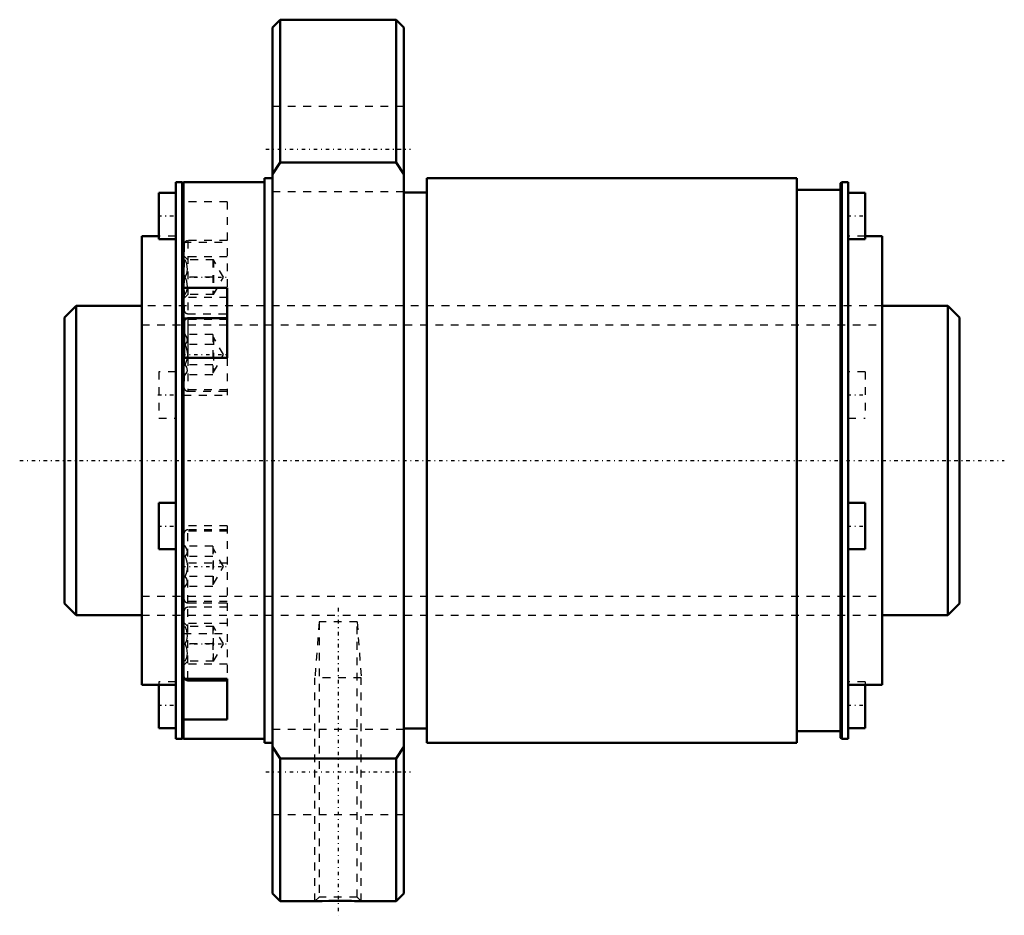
# Model space of a CAD drawing. Header units: millimetres. Extents: x -16 to 112, y -59 to 57.
import ezdxf

# ---------------------------------------------------------------- set-up
doc = ezdxf.new("R2010")
doc.units = ezdxf.units.MM
doc.linetypes.add('Center', pattern=[1.5, 0.45, -0.5, 0.05, -0.5])
doc.linetypes.add('Dashed', pattern=[2, 1, -1])
for name, color, linetype, lineweight in [('2d ConnectionPoints', 7, 'Continuous', 50), ('AM_0', 7, 'Continuous', 50), ('AM_4', 3, 'Continuous', 25), ('AM_5', 3, 'Continuous', 25), ('AM_7', 7, 'Center', 25), ('AM_9', 6, 'Dashed', 25)]:
    doc.layers.add(name, color=color, linetype=linetype, lineweight=lineweight)

# ---------------------------------------------------------------- blocks, each defined once
blk = doc.blocks.new('1_RR0130BLK4040_3_6Nut_0_in_BLK4040_3_6ZZG1_115_8LC3_0_1300_0')
at = {"layer": 'AM_0'}
for p, q in [((17.9, 57), (16.9, 56)), ((32.9, 57), (17.9, 57)), ((17.9, 57), (17.9, 38.54)), ((33.9, 56), (32.9, 57)), ((32.9, 57), (32.9, 38.54)), ((16.9, 56), (16.9, -56)), ((33.9, 56), (33.9, -56)), ((17.9, 38.54), (16.9, 37.04)), ((32.9, 38.54), (17.9, 38.54)), ((33.9, 37.04), (32.9, 38.54)), ((5.25, 36), (4.4, 36)), ((4.4, 36), (4.4, -36)), ((5.4, 35.85), (5.25, 36)), ((5.25, 36), (5.25, -36)), ((5.4, 36), (5.4, -36)), ((15.9, 36), (5.4, 36)), ((16.9, 36.5), (15.9, 36.5)), ((15.9, 36.5), (15.9, -36.5)), ((84.75, 36.5), (36.9, 36.5)), ((36.9, 36.5), (36.9, -36.5)), ((84.75, 36.5), (84.75, -36.5)), ((90.55, 36), (90.4, 35.85)), ((90.4, 35.85), (90.4, -35.85)), ((91.4, 36), (90.55, 36)), ((90.55, 36), (90.55, -36)), ((91.4, 36), (91.4, -36)), ((4.4, 34.63), (2.2, 34.63)), ((2.2, 34.63), (2.2, 28.63)), ((36.9, 34.67), (33.9, 34.67)), ((90.4, 35), (84.75, 35)), ((93.6, 34.63), (91.4, 34.63)), ((93.6, 34.63), (93.6, 28.63)), ((2.2, 29), (0, 29)), ((0, 29), (0, -29)), ((2.2, 28.63), (4.4, 28.63)), ((91.4, 28.63), (93.6, 28.63)), ((95.8, 29), (93.6, 29)), ((95.8, 29), (95.8, -29)), ((5.4, 22.35), (11.07, 22.35)), ((11.07, 13.26), (11.07, 22.35)), ((5.5, 17.96), (5.5, 13.26)), ((11.07, 18.41), (5.95, 18.41)), ((11.07, 13.26), (5.4, 13.26)), ((4.4, -5.48), (2.2, -5.48)), ((2.2, -5.48), (2.2, -11.48)), ((93.6, -5.48), (91.4, -5.48)), ((93.6, -5.48), (93.6, -11.48)), ((2.2, -11.48), (4.4, -11.48)), ((91.4, -11.48), (93.6, -11.48)), ((0, -29), (4.4, -29)), ((2.2, -29), (2.2, -34.63)), ((5.4, -28.22), (11.07, -28.22)), ((5.95, -28.43), (11.07, -28.43)), ((11.07, -33.47), (11.07, -28.22)), ((91.4, -29), (95.8, -29)), ((93.6, -29), (93.6, -34.63)), ((11.07, -33.47), (5.4, -33.47)), ((2.2, -34.63), (4.4, -34.63)), ((33.9, -34.67), (36.9, -34.67)), ((84.75, -35), (90.4, -35)), ((91.4, -34.63), (93.6, -34.63)), ((4.4, -36), (5.25, -36)), ((5.25, -36), (5.4, -35.85)), ((5.4, -36), (15.9, -36)), ((15.9, -36.5), (16.9, -36.5)), ((36.9, -36.5), (84.75, -36.5)), ((90.4, -35.85), (90.55, -36)), ((90.55, -36), (91.4, -36)), ((16.9, -37.04), (17.9, -38.54)), ((32.9, -38.54), (33.9, -37.04)), ((17.9, -38.54), (17.9, -57)), ((17.9, -38.54), (32.9, -38.54)), ((32.9, -38.54), (32.9, -57)), ((16.9, -56), (17.9, -57)), ((32.9, -57), (33.9, -56)), ((17.9, -57), (22.44, -57)), ((28.37, -57), (32.9, -57))]:
    blk.add_line(p, q, dxfattribs=at)
blk.add_lwpolyline([(22.4, -57), (22.44, -57), (22.76, -56.98), (23.36, -56.96), (24.2, -56.94), (25.18, -56.93), (26.2, -56.93), (27.13, -56.95), (27.52, -56.96), (27.86, -56.98), (28.29, -56.99), (28.4, -57)], dxfattribs=at)
for centre, start, end in [((5.95, 17.96), 90, 180), ((5.95, -27.98), 211.6551, 270)]:
    blk.add_arc(centre, 0.45, start, end, dxfattribs=at)
at = {"layer": 'AM_4'}
for p, q in [((5.59, 18.23), (5.4, 18.23)), ((5.95, 18.41), (5.95, 13.26)), ((5.95, -28.43), (5.95, -28.22))]:
    blk.add_line(p, q, dxfattribs=at)
at = {"layer": 'AM_5', "linetype": 'Dashed'}
for p, q in [((22.94, -20.88), (22.4, -28.1)), ((27.86, -20.88), (28.4, -28.1)), ((28.4, -28.1), (22.4, -28.1)), ((22.4, -57), (22.4, -28.1)), ((28.4, -57), (28.4, -28.1))]:
    blk.add_line(p, q, dxfattribs=at)
at = {"layer": 'AM_7'}
for p, q in [((16.05, 40.27), (34.75, 40.27)), ((2.09, 31.63), (4.51, 31.63)), ((91.29, 31.63), (93.71, 31.63)), ((5.22, 23.71), (11.35, 23.71)), ((5.22, 13.69), (11.35, 13.69)), ((2.09, 8.48), (4.51, 8.48)), ((91.29, 8.48), (93.71, 8.48)), ((2.09, -8.48), (4.51, -8.48)), ((91.29, -8.48), (93.71, -8.48)), ((5.22, -13.69), (11.35, -13.69)), ((25.4, -19.07), (25.4, -58.81)), ((5.22, -23.71), (11.35, -23.71)), ((2.09, -31.63), (4.51, -31.63)), ((91.29, -31.63), (93.71, -31.63)), ((16.05, -40.27), (34.75, -40.27))]:
    blk.add_line(p, q, dxfattribs=at)
at = {"layer": 'AM_9'}
for p, q in [((33.9, 45.77), (16.9, 45.77)), ((16.9, 34.77), (33.9, 34.77)), ((11.07, 33.47), (5.4, 33.47)), ((11.07, 33.47), (11.07, 22.35)), ((4.4, 29), (2.2, 29)), ((5.4, 28.22), (11.07, 28.22)), ((11.07, 28.43), (5.95, 28.43)), ((5.95, 28.43), (5.95, 18.98)), ((93.6, 29), (91.4, 29)), ((5.5, 27.98), (5.5, 19.43)), ((11.07, 26.33), (5.4, 26.33)), ((5.95, 25.96), (5.5, 26.41)), ((9.28, 25.96), (5.6, 25.96)), ((9.18, 25.96), (9.18, 21.46)), ((10.58, 23.71), (9.28, 25.96)), ((9.28, 25.96), (9.28, 21.46)), ((9.18, 23.71), (5.6, 23.71)), ((9.28, 21.46), (10.58, 23.71)), ((11.07, 21.08), (5.4, 21.08)), ((5.5, 21.01), (5.95, 21.46)), ((9.28, 21.46), (5.6, 21.46)), ((95.8, 20), (0, 20)), ((5.4, 18.46), (11.07, 18.46)), ((11.07, 18.23), (5.59, 18.23)), ((5.95, 18.98), (11.07, 18.98)), ((5.6, 16.29), (5.5, 16.39)), ((9.18, 16.29), (5.6, 16.29)), ((9.18, 16.29), (9.18, 11.09)), ((9.28, 15.94), (9.18, 15.94)), ((10.58, 13.69), (9.28, 15.94)), ((9.28, 15.94), (9.28, 11.44)), ((9.18, 14.99), (5.6, 14.99)), ((5.5, 13.26), (5.5, 9.41)), ((5.95, 13.26), (5.95, 8.96)), ((9.28, 11.44), (10.58, 13.69)), ((11.07, 13.26), (11.07, 8.44)), ((4.4, 11.48), (2.2, 11.48)), ((2.2, 11.48), (2.2, 5.48)), ((9.18, 12.39), (5.6, 12.39)), ((93.6, 11.48), (91.4, 11.48)), ((93.6, 11.48), (93.6, 5.48)), ((5.5, 10.99), (5.6, 11.09)), ((9.18, 11.09), (5.6, 11.09)), ((9.18, 11.44), (9.28, 11.44)), ((11.07, 9.14), (5.4, 9.14)), ((5.95, 8.96), (11.07, 8.96)), ((5.4, 8.44), (11.07, 8.44)), ((2.2, 5.48), (4.4, 5.48)), ((91.4, 5.48), (93.6, 5.48)), ((11.07, -8.44), (5.4, -8.44)), ((11.07, -8.44), (11.07, -28.22)), ((11.07, -9.14), (5.4, -9.14)), ((5.5, -17.96), (5.5, -9.41)), ((5.95, -18.41), (5.95, -8.96)), ((11.07, -8.96), (5.95, -8.96)), ((5.6, -11.09), (5.5, -10.99)), ((9.18, -11.09), (5.6, -11.09)), ((9.18, -11.09), (9.18, -16.29)), ((9.28, -11.44), (9.18, -11.44)), ((10.58, -13.69), (9.28, -11.44)), ((9.28, -15.94), (9.28, -11.44)), ((9.18, -12.39), (5.6, -12.39)), ((11.07, -13.26), (5.4, -13.26)), ((9.28, -15.94), (10.58, -13.69)), ((9.18, -14.99), (5.6, -14.99)), ((5.5, -16.39), (5.6, -16.29)), ((9.18, -16.29), (5.6, -16.29)), ((9.18, -15.94), (9.28, -15.94)), ((11.07, -18.23), (5.4, -18.23)), ((11.07, -18.46), (5.4, -18.46)), ((5.95, -18.41), (11.07, -18.41)), ((11.07, -18.98), (5.95, -18.98)), ((5.95, -28.22), (5.95, -18.98)), ((0, -20), (95.8, -20)), ((5.5, -27.98), (5.5, -19.43)), ((11.07, -21.08), (5.4, -21.08)), ((5.95, -21.46), (5.5, -21.01)), ((9.28, -21.46), (5.6, -21.46)), ((9.18, -21.46), (9.18, -25.96)), ((9.28, -25.96), (9.28, -21.46)), ((10.58, -23.71), (9.28, -21.46)), ((22.94, -20.88), (22.94, -56.46)), ((27.86, -20.88), (22.94, -20.88)), ((27.86, -56.46), (27.86, -20.88)), ((5.4, -22.35), (11.07, -22.35)), ((9.18, -23.71), (5.6, -23.71)), ((9.28, -25.96), (10.58, -23.71)), ((11.07, -26.33), (5.4, -26.33)), ((5.5, -26.41), (5.95, -25.96)), ((9.28, -25.96), (5.6, -25.96)), ((4.4, -28.63), (2.2, -28.63)), ((2.2, -28.63), (2.2, -29)), ((93.6, -28.63), (91.4, -28.63)), ((93.6, -28.63), (93.6, -29)), ((33.9, -34.77), (16.9, -34.77)), ((16.9, -45.77), (33.9, -45.77)), ((22.94, -56.46), (22.4, -57)), ((27.86, -56.46), (22.94, -56.46)), ((28.4, -57), (27.86, -56.46))]:
    blk.add_line(p, q, dxfattribs=at)
for points in [[(5.6, 23.71), (5.83, 24.18), (5.94, 24.69), (5.85, 25.42), (5.6, 25.96)], [(5.6, 21.46), (5.83, 21.93), (5.94, 22.44), (5.85, 23.17), (5.6, 23.71)], [(5.6, 14.99), (5.83, 15.26), (5.94, 15.55), (5.85, 15.97), (5.6, 16.29)], [(5.6, 12.39), (5.79, 12.83), (5.91, 13.29), (5.95, 13.77), (5.88, 14.24), (5.73, 14.7), (5.6, 14.99)], [(5.6, 11.09), (5.83, 11.36), (5.94, 11.66), (5.85, 12.08), (5.6, 12.39)], [(5.6, -12.39), (5.83, -12.12), (5.94, -11.82), (5.85, -11.4), (5.6, -11.09)], [(5.6, -14.99), (5.79, -14.55), (5.91, -14.09), (5.95, -13.61), (5.88, -13.14), (5.73, -12.68), (5.6, -12.39)], [(5.6, -16.29), (5.83, -16.01), (5.94, -15.72), (5.85, -15.3), (5.6, -14.99)], [(5.6, -23.71), (5.83, -23.24), (5.94, -22.72), (5.85, -22), (5.6, -21.46)], [(5.6, -25.96), (5.83, -25.49), (5.94, -24.97), (5.85, -24.25), (5.6, -23.71)]]:
    blk.add_lwpolyline(points, dxfattribs=at)
for centre, start, end in [((5.95, 27.98), 90, 180), ((5.95, 19.43), 180, 270), ((5.95, 9.41), 180, 270), ((5.95, -9.41), 90, 180), ((5.95, -17.96), 180, 270), ((5.95, -19.43), 90, 180), ((5.95, -27.98), 180, 211.6551)]:
    blk.add_arc(centre, 0.45, start, end, dxfattribs=at)
blk = doc.blocks.new('2_ZZ0130BLK4040_3_60Shaft_0_in_BLK4040_3_6ZZG1_115_8LC3_0_1300_0')
at = {"layer": 'AM_0'}
for p, q in [((-8.5, 20), (-10, 18.5)), ((0, 20), (-8.5, 20)), ((-8.5, 20), (-8.5, -20)), ((104.3, 20), (95.8, 20)), ((105.8, 18.5), (104.3, 20)), ((104.3, 20), (104.3, -20)), ((-10, 18.5), (-10, -18.5)), ((105.8, 18.5), (105.8, -18.5)), ((-10, -18.5), (-8.5, -20)), ((104.3, -20), (105.8, -18.5)), ((-8.5, -20), (0, -20)), ((95.8, -20), (104.3, -20))]:
    blk.add_line(p, q, dxfattribs=at)
at = {"layer": 'AM_5', "linetype": 'Dashed'}
for p, q in [((0, 17.5465), (95.8, 17.5465)), ((0, -17.5465), (95.8, -17.5465))]:
    blk.add_line(p, q, dxfattribs=at)
at = {"layer": 'AM_7'}
blk.add_line((-15.79, 0), (111.59, 0), dxfattribs=at)
at = {"layer": 'AM_9'}
for p, q in [((95.8, 20), (0, 20)), ((0, -20), (95.8, -20))]:
    blk.add_line(p, q, dxfattribs=at)

msp = doc.modelspace()

# ---------------------------------------------------------------- linework, layer by layer
at = {"layer": '2d ConnectionPoints'}
msp.add_point((0, 0), dxfattribs=at)

# ---------------------------------------------------------------- block references
for name in ['1_RR0130BLK4040_3_6Nut_0_in_BLK4040_3_6ZZG1_115_8LC3_0_1300_0', '2_ZZ0130BLK4040_3_60Shaft_0_in_BLK4040_3_6ZZG1_115_8LC3_0_1300_0']:
    msp.add_blockref(name, (0, 0))

doc.saveas('drawing.dxf')
